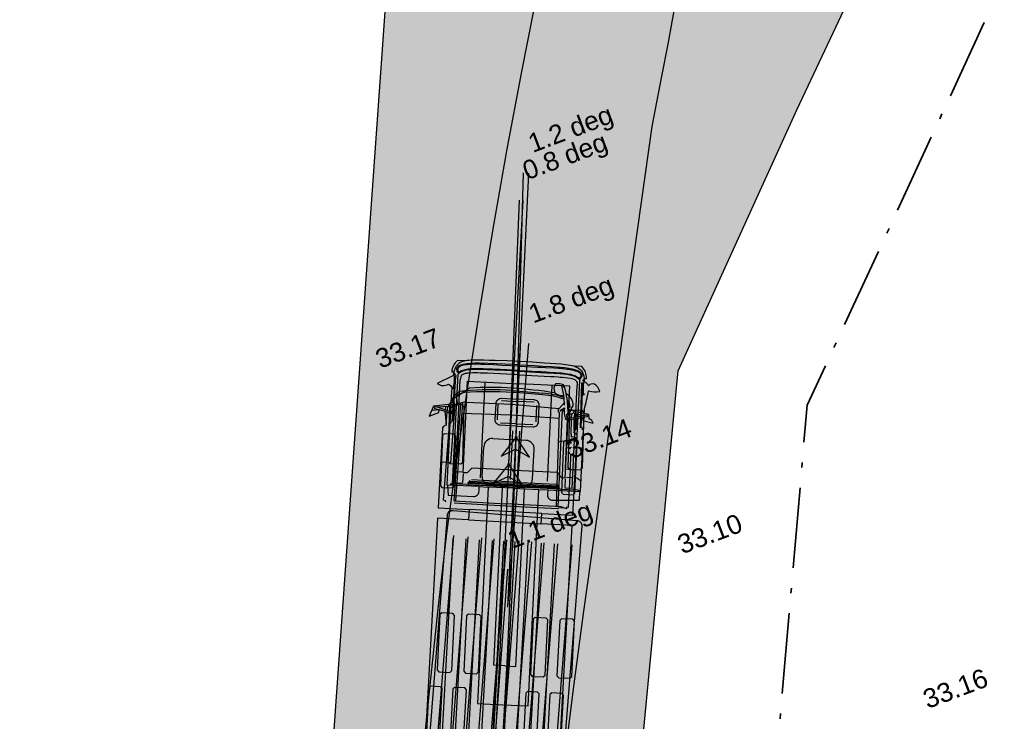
# Model space of a CAD drawing. Header units: metres. Extents: x -5203299 to 2078834, y 245743 to 5817682.
# Tile 66 of 256: x 366354 to 366373, y 5814130 to 5814143. Entities that reach past the tile are written whole.
import ezdxf

# ---------------------------------------------------------------- set-up
doc = ezdxf.new("R2010")
doc.units = ezdxf.units.M
doc.header["$LTSCALE"] = 0.5
doc.linetypes.add('ISO-10 Strichpunktlinie', pattern=[4.699, 3.048, -0.762, 0.127, -0.762])
doc.layers.add('01_CS-570-Pflanzung_Kunstrasen', color=1, linetype='Continuous', lineweight=9, true_color=0xff0000)
doc.layers.add('30 -34 Innenwände- 4 Türen_Fenster', color=7, linetype='Continuous', lineweight=15, true_color=0x9955ff)
for name, color, linetype, lineweight in [('30 -39 Baustelle- Fläche', 7, 'Continuous', 15), ('99.02_Vermesserplan-Höhe SWP', 7, 'Continuous', 18), ('AutoTurn-Lastzug mit Sattelzug', 7, 'Continuous', 9), ('AutoTurn-Lastzug mit Zentralachsanhänger', 7, 'Continuous', 9), ('Keine', 7, 'Continuous', 9), ('LA-Sport-marks', 255, 'Continuous', 100)]:
    doc.layers.add(name, color=color, linetype=linetype, lineweight=lineweight)
doc.styles.add('Arial', font='arial.ttf')

# ---------------------------------------------------------------- blocks, each defined once
blk = doc.blocks.new('Gruppe-64')
at = {"layer": 'LA-Sport-marks', "color": 255, "lineweight": 35}
blk.add_line((366369.893, 5814155.348), (366369.893, 5814097.348), dxfattribs=at)
at = {"layer": 'LA-Sport-marks', "color": 255, "lineweight": 35, "flags": 128}
blk.add_lwpolyline([(366369.893, 5814118.287, -0.414214), (366361.833, 5814126.348, -0.414214), (366369.893, 5814134.408, -0.414214), (366377.954, 5814126.348, -0.414214)], format="xyb", close=True, dxfattribs=at)
blk = doc.blocks.new('_25-01-10_187 KRA_CS_LP4_Außenanlagenplan (3D)')
at = {"layer": '01_CS-570-Pflanzung_Kunstrasen', "linetype": 'Continuous', "lineweight": 0}
blk.add_hatch(color=1, dxfattribs=at).paths.add_polyline_path([(366320.943, 5814095.398), (366418.843, 5814095.398), (366418.843, 5814157.298), (366320.943, 5814157.298)])
at = {"layer": 'LA-Sport-marks'}
blk.add_blockref('Gruppe-64', (0, 0), dxfattribs=at)
at = {"color": 255, "lineweight": 9}
blk.add_wipeout([(366324.893, 5814155.228), (366414.893, 5814155.228), (366414.893, 5814097.228), (366324.893, 5814097.228)], dxfattribs=at).dxf.layer = 'LA-Sport-marks'
blk = doc.blocks.new('_23-07-06_Massenplan_TB_Weiterführende Schule (3D)')
at = {"layer": '99.02_Vermesserplan-Höhe SWP', "color": 7, "char_height": 0.36, "rotation": 20.7002, "line_spacing_factor": 0.251004, "style": 'Arial'}
for s, insert, attachment_point in [('33.17', (-231.66, -69.179), 1), ('33.14', (-226.798, -70.614), 6), ('33.10', (-224.705, -72.417), 6), ('33.16', (-220.123, -75.172), 3)]:
    blk.add_mtext(s, dxfattribs=dict(at, insert=insert, attachment_point=attachment_point))
blk = doc.blocks.new('Gruppe-910')
at = {"layer": '30 -39 Baustelle- Fläche', "linetype": 'Continuous', "lineweight": 0, "true_color": 0xeeeeee, "transparency": 33554687}
blk.add_hatch(color=7, dxfattribs=at).paths.add_polyline_path([(-230.543, -52.477), (-231.249, -59.998), (-232.541, -78.209), (-237.332, -106.707), (-247.106, -112.705), (-253.141, -115.794), (-229.318, -122.762), (-229.348, -122.389), (-228.473, -112.112), (-228.183, -105.362), (-227.852, -100.506), (-227.341, -92.379), (-226.818, -79.231), (-225.896, -69.556), (-223.639, -64.604), (-221.397, -59.836), (-220.866, -57.274), (-220.418, -52.475)])
at = {"layer": '30 -39 Baustelle- Fläche', "color": 160, "linetype": 'Continuous', "lineweight": 25, "flags": 128}
blk.add_lwpolyline([(-230.543, -52.477), (-231.249, -59.998), (-232.541, -78.209), (-237.332, -106.707), (-247.106, -112.705), (-253.141, -115.794), (-229.318, -122.762), (-229.348, -122.389), (-228.473, -112.112), (-228.183, -105.362), (-227.852, -100.506), (-227.341, -92.379), (-226.818, -79.231), (-225.896, -69.556), (-223.639, -64.604), (-221.397, -59.836), (-220.866, -57.274), (-220.418, -52.475)], close=True, dxfattribs=at)
blk = doc.blocks.new('Gruppe-934')
at = {"layer": 'AutoTurn-Lastzug mit Zentralachsanhänger', "color": 7, "linetype": 'Continuous', "lineweight": 25}
for p, q in [((-230.154, -70.112), (-230.11, -70.005)), ((-230.096, -70.035), (-230.067, -70.195)), ((-230.499, -70.218), (-230.501, -70.264)), ((-230.499, -70.225), (-230.218, -70.317)), ((-230.225, -70.227), (-230.443, -70.243)), ((-230.298, -70.232), (-230.305, -70.288)), ((-230.256, -70.229), (-230.266, -70.301)), ((-230.225, -70.227), (-230.242, -70.192)), ((-230.168, -70.249), (-230.225, -70.227)), ((-230.197, -70.238), (-230.2, -70.31)), ((-230.153, -70.152), (-230.186, -70.15)), ((-230.153, -70.152), (-230.168, -70.249)), ((-230.13, -70.133), (-230.154, -70.112)), ((-230.014, -70.165), (-230.137, -72.012)), ((-230.114, -70.223), (-230.13, -70.133)), ((-230.116, -70.249), (-230.114, -70.223)), ((-230.114, -70.223), (-230.067, -70.195)), ((-229.972, -70.152), (-230.106, -72.014)), ((-229.908, -70.149), (-229.049, -70.184)), ((-229.049, -70.184), (-228.148, -70.265)), ((-228.148, -70.265), (-228.046, -70.152)), ((-227.938, -70.235), (-227.979, -70.266)), ((-230.54, -70.297), (-230.415, -70.286)), ((-230.501, -70.264), (-230.415, -70.286)), ((-230.333, -72.001), (-230.203, -70.345)), ((-230.308, -70.319), (-230.203, -70.353)), ((-230.281, -70.549), (-230.262, -70.334)), ((-230.218, -70.317), (-230.2, -70.302)), ((-230.203, -70.345), (-230.16, -70.379)), ((-230.2, -70.31), (-230.183, -70.311)), ((-230.192, -71.296), (-230.118, -70.282)), ((-230.183, -70.311), (-230.12, -70.304)), ((-230.183, -70.311), (-230.181, -70.362)), ((-230.16, -70.379), (-230.124, -70.381)), ((-230.118, -70.282), (-230.116, -70.249)), ((-229.987, -70.353), (-229.06, -70.388)), ((-229.06, -70.388), (-228.142, -70.451)), ((-228.198, -72.123), (-228.138, -70.339)), ((-228.088, -70.291), (-228.171, -72.125)), ((-228.161, -70.281), (-228.162, -70.334)), ((-228.148, -70.265), (-228.161, -70.281)), ((-228.122, -70.326), (-228.117, -70.296)), ((-228.117, -70.296), (-228.046, -70.255)), ((-228.097, -70.285), (-228.052, -70.318)), ((-227.977, -70.347), (-228, -70.377)), ((-227.995, -70.471), (-228, -70.377)), ((-227.947, -70.281), (-227.947, -70.36)), ((-227.62, -70.391), (-227.938, -70.453)), ((-227.914, -70.366), (-227.917, -70.449)), ((-227.684, -70.403), (-227.882, -70.353)), ((-227.855, -70.36), (-227.859, -70.438)), ((-227.812, -70.371), (-227.815, -70.429)), ((-227.614, -70.424), (-227.702, -70.436)), ((-227.622, -70.375), (-227.614, -70.424)), ((-227.995, -70.471), (-228.033, -71.409)), ((-228.024, -70.468), (-227.995, -70.471)), ((-227.938, -70.453), (-227.975, -70.46)), ((-227.932, -70.48), (-227.969, -70.487)), ((-227.812, -70.457), (-227.932, -70.48)), ((-227.918, -70.753), (-227.91, -70.476)), ((-227.864, -70.683), (-227.86, -70.466)), ((-227.918, -70.753), (-227.92, -70.806)), ((-229.399, -70.834), (-229.086, -70.851)), ((-228.773, -70.869), (-229.086, -70.851)), ((-228.157, -70.902), (-228.115, -70.88)), ((-228.115, -70.88), (-228.046, -70.883)), ((-227.924, -70.926), (-228.013, -70.911)), ((-227.957, -70.891), (-228.012, -70.882)), ((-227.923, -70.902), (-227.957, -70.891)), ((-227.923, -70.902), (-227.924, -70.926)), ((-229.604, -71.551), (-229.572, -70.989)), ((-228.648, -71.604), (-228.617, -71.042)), ((-227.968, -71.016), (-228.017, -71.014)), ((-227.968, -71.016), (-227.944, -71.008)), ((-227.914, -71.006), (-227.944, -71.008)), ((-227.944, -71.008), (-227.938, -71.028)), ((-227.928, -71.128), (-227.937, -71.418)), ((-230.192, -71.296), (-230.387, -71.285)), ((-228.033, -71.409), (-227.841, -71.428)), ((-227.937, -71.418), (-227.972, -72.137)), ((-229.135, -71.742), (-229.448, -71.724)), ((-229.135, -71.742), (-228.822, -71.759)), ((-230.292, -72.016), (-230.333, -72.001)), ((-230.293, -72.034), (-230.292, -72.016)), ((-229.156, -72.112), (-230.133, -72.058)), ((-230.131, -72.013), (-229.153, -72.07)), ((-228.105, -72.128), (-229.153, -72.07)), ((-228.473, -72.252), (-229.85, -72.176)), ((-228.179, -72.166), (-229.156, -72.112)), ((-228.156, -72.15), (-228.179, -72.166)), ((-228.057, -72.146), (-228.156, -72.15)), ((-228.009, -72.163), (-228.105, -72.128)), ((-228.008, -72.136), (-228.009, -72.163)), ((-227.972, -72.137), (-228.008, -72.136)), ((-229.861, -72.372), (-228.483, -72.449)), ((-230.517, -79.333), (-230.15, -72.721)), ((-230.271, -79.347), (-229.904, -72.735)), ((-230.018, -79.361), (-229.651, -72.749)), ((-229.772, -79.374), (-229.405, -72.763)), ((-229.559, -79.386), (-229.192, -72.775)), ((-229.346, -79.398), (-228.979, -72.786)), ((-229.1, -79.412), (-228.733, -72.8)), ((-228.847, -79.426), (-228.48, -72.814)), ((-228.601, -79.439), (-228.234, -72.828)), ((-230.848, -79.598), (-228.301, -79.739))]:
    blk.add_line(p, q, dxfattribs=at)
at = {"layer": 'AutoTurn-Lastzug mit Zentralachsanhänger', "color": 7, "linetype": 'Continuous', "lineweight": 25, "flags": 128}
for points in [[(-229.861, -72.372), (-230.445, -72.34), (-230.863, -79.868), (-228.316, -80.009), (-227.899, -72.481), (-228.483, -72.449), (-228.473, -72.252), (-227.888, -72.284), (-227.804, -70.774, 0.095001), (-227.866, -70.718), (-227.822, -70.652), (-227.812, -70.457), (-227.702, -70.436), (-227.7, -70.491), (-227.501, -70.547, 0.256004), (-227.579, -70.461), (-227.585, -70.383), (-227.863, -70.324), (-227.863, -70.324, -0.053107), (-227.915, -70.276), (-227.915, -70.276), (-227.878, -70.215, 0.283266), (-228.012, -69.992, 0.106665), (-228.066, -69.818, 0.10992), (-228.216, -69.8), (-228.216, -69.8, 0.26464), (-228.227, -69.971), (-228.227, -69.971, 0.026935), (-229.032, -69.884), (-229.032, -69.884, 0.038534), (-229.841, -69.882), (-229.841, -69.882), (-230.172, -70.103), (-230.186, -70.15, -0.053107), (-230.242, -70.192), (-230.525, -70.22), (-230.607, -70.409), (-230.423, -70.34), (-230.415, -70.286), (-230.308, -70.319), (-230.281, -70.549), (-230.283, -70.584), (-230.283, -70.584, 0.232264), (-230.35, -70.633), (-230.35, -70.633), (-230.434, -72.143), (-229.85, -72.176), (-229.861, -72.372)], [(-228.046, -70.201), (-228.046, -70.201, 0.074097), (-228.095, -69.845), (-228.095, -69.845)], [(-229.939, -69.936), (-229.939, -69.936, 0.323472), (-230.172, -70.103), (-230.172, -70.103)], [(-229.935, -69.965), (-229.935, -69.965, 0.134173), (-230.096, -70.035), (-230.096, -70.035)], [(-229.034, -69.927), (-229.034, -69.927, 0.044175), (-229.939, -69.936), (-229.939, -69.936)], [(-229.036, -69.962), (-229.036, -69.962, 0.030527), (-229.935, -69.965), (-229.935, -69.965)], [(-228.461, -70.007, 0.009075), (-229.036, -69.962)], [(-229.034, -69.927), (-229.034, -69.927, 0.001031), (-228.455, -69.976), (-228.455, -69.976)], [(-228.05, -70.092, 0.067097), (-228.459, -70.007)], [(-228.052, -70.06, 0.064596), (-228.455, -69.976)], [(-228.227, -69.971), (-228.227, -69.971, 0.212495), (-228.057, -70.021), (-228.057, -70.021)], [(-227.977, -70.347), (-227.977, -70.347, 0.05198), (-228.012, -69.992), (-228.012, -69.992)], [(-229.908, -70.149), (-229.908, -70.149, 0.192707), (-230.067, -70.195), (-230.067, -70.195)], [(-227.938, -70.235), (-227.938, -70.235, 0.216456), (-227.993, -70.106), (-227.993, -70.106)], [(-228.046, -70.255), (-228.046, -70.255, 0.141891), (-228.024, -70.468), (-228.024, -70.468)], [(-227.947, -70.36, 0.485669), (-227.863, -70.324)], [(-229.399, -70.834, 0.414214), (-229.572, -70.989)], [(-228.617, -71.042, 0.414214), (-228.773, -70.869)], [(-227.808, -70.832), (-227.808, -70.832, 0.165269), (-227.92, -70.806), (-227.92, -70.806)], [(-227.968, -71.016, 0.193278), (-227.946, -71.124)], [(-229.604, -71.551, 0.414214), (-229.448, -71.724)], [(-228.822, -71.759, 0.414214), (-228.648, -71.604)]]:
    blk.add_lwpolyline(points, format="xyb", dxfattribs=at)
blk.add_lwpolyline([(-228.038, -69.877), (-228.066, -69.846), (-228.095, -69.845)], dxfattribs=at)
blk = doc.blocks.new('Gruppe-935')
at = {"layer": 'AutoTurn-Lastzug mit Zentralachsanhänger', "color": 7, "linetype": 'Continuous', "lineweight": 25}
for p, q in [((-228.853, -77.049), (-228.906, -78)), ((-228.82, -77.019), (-228.853, -77.049)), ((-228.629, -77.029), (-228.82, -77.019)), ((-228.652, -78.014), (-228.599, -77.063)), ((-228.599, -77.063), (-228.629, -77.029)), ((-228.906, -78), (-228.876, -78.033)), ((-228.876, -78.033), (-228.686, -78.044)), ((-228.686, -78.044), (-228.652, -78.014))]:
    blk.add_line(p, q, dxfattribs=at)
blk = doc.blocks.new('Gruppe-936')
at = {"layer": 'AutoTurn-Lastzug mit Zentralachsanhänger', "color": 7, "linetype": 'Continuous', "lineweight": 25}
for p, q in [((-228.397, -77.074), (-228.449, -78.025)), ((-228.363, -77.044), (-228.397, -77.074)), ((-228.173, -77.055), (-228.363, -77.044)), ((-228.196, -78.039), (-228.143, -77.088)), ((-228.143, -77.088), (-228.173, -77.055)), ((-228.449, -78.025), (-228.419, -78.059)), ((-228.419, -78.059), (-228.229, -78.069)), ((-228.229, -78.069), (-228.196, -78.039))]:
    blk.add_line(p, q, dxfattribs=at)
blk = doc.blocks.new('Gruppe-937')
at = {"layer": 'AutoTurn-Lastzug mit Zentralachsanhänger', "color": 7, "linetype": 'Continuous', "lineweight": 25}
for p, q in [((-230.199, -76.942), (-230.233, -76.972)), ((-230.009, -76.953), (-230.199, -76.942)), ((-230.233, -76.972), (-230.285, -77.923)), ((-230.032, -77.937), (-229.979, -76.986)), ((-229.979, -76.986), (-230.009, -76.953)), ((-230.285, -77.923), (-230.255, -77.957)), ((-230.255, -77.957), (-230.065, -77.967)), ((-230.065, -77.967), (-230.032, -77.937))]:
    blk.add_line(p, q, dxfattribs=at)
blk = doc.blocks.new('Gruppe-938')
at = {"layer": 'AutoTurn-Lastzug mit Zentralachsanhänger', "color": 7, "linetype": 'Continuous', "lineweight": 25}
for p, q in [((-230.656, -76.917), (-230.689, -76.947)), ((-230.465, -76.927), (-230.656, -76.917)), ((-230.435, -76.961), (-230.465, -76.927)), ((-230.689, -76.947), (-230.742, -77.898)), ((-230.488, -77.912), (-230.435, -76.961)), ((-230.742, -77.898), (-230.712, -77.931)), ((-230.712, -77.931), (-230.522, -77.942)), ((-230.522, -77.942), (-230.488, -77.912))]:
    blk.add_line(p, q, dxfattribs=at)
blk = doc.blocks.new('Gruppe-939')
at = {"layer": 'AutoTurn-Lastzug mit Zentralachsanhänger', "color": 7}
for name in ['Gruppe-938', 'Gruppe-937', 'Gruppe-935', 'Gruppe-936']:
    blk.add_blockref(name, (0, 0), dxfattribs=at)
blk = doc.blocks.new('Gruppe-940')
at = {"layer": 'AutoTurn-Lastzug mit Zentralachsanhänger', "color": 7, "linetype": 'Continuous', "lineweight": 25}
for p, q in [((-228.742, -75.621), (-228.776, -75.651)), ((-228.552, -75.631), (-228.742, -75.621)), ((-228.522, -75.665), (-228.552, -75.631)), ((-228.776, -75.651), (-228.828, -76.602)), ((-228.575, -76.616), (-228.522, -75.665)), ((-228.828, -76.602), (-228.798, -76.635)), ((-228.798, -76.635), (-228.608, -76.646)), ((-228.608, -76.646), (-228.575, -76.616))]:
    blk.add_line(p, q, dxfattribs=at)
blk = doc.blocks.new('Gruppe-941')
at = {"layer": 'AutoTurn-Lastzug mit Zentralachsanhänger', "color": 7, "linetype": 'Continuous', "lineweight": 25}
for p, q in [((-228.319, -75.676), (-228.372, -76.627)), ((-228.286, -75.646), (-228.319, -75.676)), ((-228.095, -75.657), (-228.286, -75.646)), ((-228.118, -76.641), (-228.065, -75.69)), ((-228.065, -75.69), (-228.095, -75.657)), ((-228.372, -76.627), (-228.342, -76.661)), ((-228.342, -76.661), (-228.152, -76.671)), ((-228.152, -76.671), (-228.118, -76.641))]:
    blk.add_line(p, q, dxfattribs=at)
blk = doc.blocks.new('Gruppe-942')
at = {"layer": 'AutoTurn-Lastzug mit Zentralachsanhänger', "color": 7, "linetype": 'Continuous', "lineweight": 25}
for p, q in [((-230.155, -75.574), (-230.208, -76.525)), ((-230.122, -75.544), (-230.155, -75.574)), ((-229.931, -75.555), (-230.122, -75.544)), ((-229.954, -76.539), (-229.901, -75.588)), ((-229.901, -75.588), (-229.931, -75.555)), ((-230.208, -76.525), (-230.178, -76.559)), ((-230.178, -76.559), (-229.988, -76.569)), ((-229.988, -76.569), (-229.954, -76.539))]:
    blk.add_line(p, q, dxfattribs=at)
blk = doc.blocks.new('Gruppe-943')
at = {"layer": 'AutoTurn-Lastzug mit Zentralachsanhänger', "color": 7, "linetype": 'Continuous', "lineweight": 25}
for p, q in [((-230.612, -75.549), (-230.664, -76.5)), ((-230.578, -75.519), (-230.612, -75.549)), ((-230.388, -75.53), (-230.578, -75.519)), ((-230.411, -76.514), (-230.358, -75.563)), ((-230.358, -75.563), (-230.388, -75.53)), ((-230.664, -76.5), (-230.634, -76.534)), ((-230.634, -76.534), (-230.444, -76.544)), ((-230.444, -76.544), (-230.411, -76.514))]:
    blk.add_line(p, q, dxfattribs=at)
blk = doc.blocks.new('Gruppe-944')
at = {"layer": 'AutoTurn-Lastzug mit Zentralachsanhänger', "color": 7}
for name in ['Gruppe-943', 'Gruppe-942', 'Gruppe-940', 'Gruppe-941']:
    blk.add_blockref(name, (0, 0), dxfattribs=at)
blk = doc.blocks.new('Gruppe-945')
at = {"layer": 'AutoTurn-Lastzug mit Zentralachsanhänger', "color": 7}
for name in ['Gruppe-944', 'Gruppe-939']:
    blk.add_blockref(name, (0, 0), dxfattribs=at)
blk = doc.blocks.new('Gruppe-946')
at = {"layer": 'AutoTurn-Lastzug mit Zentralachsanhänger', "color": 7, "linetype": 'Continuous', "lineweight": 25}
for p, q in [((-228.061, -70.905), (-228.1, -71.857)), ((-228.028, -70.875), (-228.061, -70.905)), ((-227.838, -70.882), (-228.028, -70.875)), ((-227.847, -71.867), (-227.807, -70.915)), ((-227.807, -70.915), (-227.838, -70.882)), ((-228.1, -71.857), (-228.07, -71.89)), ((-228.07, -71.89), (-227.88, -71.898)), ((-227.88, -71.898), (-227.847, -71.867))]:
    blk.add_line(p, q, dxfattribs=at)
blk = doc.blocks.new('Gruppe-947')
at = {"layer": 'AutoTurn-Lastzug mit Zentralachsanhänger', "color": 7, "linetype": 'Continuous', "lineweight": 25}
for p, q in [((-230.354, -70.778), (-230.393, -71.73)), ((-230.321, -70.747), (-230.354, -70.778)), ((-230.13, -70.755), (-230.321, -70.747)), ((-230.139, -71.74), (-230.1, -70.788)), ((-230.1, -70.788), (-230.13, -70.755)), ((-230.393, -71.73), (-230.363, -71.763)), ((-230.363, -71.763), (-230.172, -71.77)), ((-230.172, -71.77), (-230.139, -71.74))]:
    blk.add_line(p, q, dxfattribs=at)
blk = doc.blocks.new('Gruppe-948')
at = {"layer": 'AutoTurn-Lastzug mit Zentralachsanhänger', "color": 7}
for name in ['Gruppe-947', 'Gruppe-946']:
    blk.add_blockref(name, (0, 0), dxfattribs=at)
blk = doc.blocks.new('Gruppe-949')
at = {"layer": 'AutoTurn-Lastzug mit Zentralachsanhänger', "color": 7}
for name in ['Gruppe-934', 'Gruppe-948', 'Gruppe-945']:
    blk.add_blockref(name, (0, 0), dxfattribs=at)
blk = doc.blocks.new('Gruppe-950')
at = {"layer": 'AutoTurn-Lastzug mit Zentralachsanhänger', "color": 1, "linetype": 'Continuous', "lineweight": 25}
for p, q in [((-229.1, -71.322), (-228.894, -66.327)), ((-229.1, -71.322), (-228.823, -66.33)), ((-229.487, -78.292), (-229.21, -73.299)), ((-229.487, -78.292), (-229.118, -73.305))]:
    blk.add_line(p, q, dxfattribs=at)
at = {"layer": 'AutoTurn-Lastzug mit Zentralachsanhänger', "color": 7}
blk.add_blockref('Gruppe-949', (0, 0), dxfattribs=at)
at = {"layer": 'AutoTurn-Lastzug mit Zentralachsanhänger', "color": 1, "char_height": 0.3568, "attachment_point": 7, "rotation": 20.6998, "line_spacing_factor": 0.97479, "style": 'Arial'}
for s, insert in [('0.8 deg', (-228.713, -66.051)), ('1.1 deg', (-228.998, -73.027))]:
    blk.add_mtext(s, dxfattribs=dict(at, insert=insert))
blk = doc.blocks.new('Gruppe-951')
at = {"layer": 'AutoTurn-Lastzug mit Zentralachsanhänger', "color": 8, "linetype": 'Continuous', "lineweight": 25, "flags": 128}
blk.add_lwpolyline([(-230.067, -87.01), (-229.914, -85.089), (-229.764, -83.067), (-229.507, -79.222), (-229.387, -77.197), (-229.283, -75.273), (-229.184, -73.247), (-229.1, -71.322)], dxfattribs=at)
at = {"layer": 'AutoTurn-Lastzug mit Zentralachsanhänger', "color": 1, "linetype": 'Continuous', "lineweight": 25, "flags": 128}
blk.add_lwpolyline([(-229.1, -71.322), (-229.385, -71.68), (-229.11, -71.551), (-228.848, -71.704), (-229.1, -71.322)], dxfattribs=at)
at = {"layer": 'AutoTurn-Lastzug mit Zentralachsanhänger', "color": 8, "linetype": 'Continuous', "lineweight": 25, "flags": 128}
blk.add_lwpolyline([(-229.088, -71.318), (-229.088, -71.319), (-229.088, -71.32), (-229.088, -71.322), (-229.088, -71.323), (-229.088, -71.324), (-229.088, -71.325), (-229.088, -71.327), (-229.089, -71.328), (-229.089, -71.329), (-229.09, -71.33), (-229.091, -71.331), (-229.092, -71.332), (-229.092, -71.333), (-229.093, -71.333), (-229.095, -71.334), (-229.096, -71.334), (-229.097, -71.335), (-229.098, -71.335), (-229.099, -71.335), (-229.101, -71.335), (-229.102, -71.335), (-229.103, -71.335), (-229.104, -71.335), (-229.105, -71.334), (-229.107, -71.333), (-229.108, -71.333), (-229.109, -71.332), (-229.109, -71.331), (-229.11, -71.33), (-229.111, -71.329), (-229.112, -71.328), (-229.112, -71.327), (-229.112, -71.326), (-229.113, -71.325), (-229.113, -71.323), (-229.113, -71.322), (-229.113, -71.321), (-229.113, -71.32), (-229.112, -71.318), (-229.112, -71.317), (-229.111, -71.316), (-229.111, -71.315), (-229.11, -71.314), (-229.109, -71.313), (-229.108, -71.312), (-229.107, -71.312), (-229.106, -71.311), (-229.105, -71.311), (-229.104, -71.31), (-229.102, -71.31), (-229.101, -71.31), (-229.1, -71.31), (-229.099, -71.31), (-229.097, -71.31), (-229.096, -71.31), (-229.095, -71.311), (-229.094, -71.311), (-229.093, -71.312), (-229.092, -71.313), (-229.091, -71.314), (-229.09, -71.315), (-229.089, -71.316), (-229.089, -71.317)], close=True, dxfattribs=at)
blk = doc.blocks.new('Gruppe-952')
at = {"layer": 'AutoTurn-Lastzug mit Zentralachsanhänger', "color": 7}
for name in ['Gruppe-950', 'Gruppe-951']:
    blk.add_blockref(name, (0, 0), dxfattribs=at)
blk = doc.blocks.new('Gruppe-954')
at = {"layer": 'AutoTurn-Lastzug mit Sattelzug', "color": 7, "linetype": 'Continuous', "lineweight": 25}
for p, q in [((-231.158, -85.436), (-230.14, -72.67)), ((-230.883, -85.458), (-229.864, -72.692)), ((-230.626, -85.479), (-229.607, -72.712)), ((-230.391, -85.498), (-229.372, -72.731)), ((-230.154, -85.516), (-229.136, -72.75)), ((-229.919, -85.535), (-228.9, -72.769)), ((-229.683, -85.554), (-228.664, -72.788)), ((-229.447, -85.573), (-228.428, -72.807)), ((-229.19, -85.593), (-228.172, -72.827)), ((-228.915, -85.615), (-227.896, -72.849))]:
    blk.add_line(p, q, dxfattribs=at)
at = {"layer": 'AutoTurn-Lastzug mit Sattelzug', "color": 7, "linetype": 'Continuous', "lineweight": 25, "flags": 128}
blk.add_lwpolyline([(-228.98, -72.289), (-227.808, -72.383, -0.414214), (-227.717, -72.489), (-228.783, -85.839, -0.414214), (-228.888, -85.93), (-230.061, -85.836), (-231.234, -85.742), (-231.234, -85.742, -0.414214), (-231.324, -85.636), (-231.324, -85.636), (-230.259, -72.286, -0.414214), (-230.153, -72.195), (-228.98, -72.289)], format="xyb", dxfattribs=at)
blk = doc.blocks.new('Gruppe-971')
at = {"layer": 'AutoTurn-Lastzug mit Sattelzug', "color": 7}
blk.add_blockref('Gruppe-954', (0, 0), dxfattribs=at)
blk = doc.blocks.new('Gruppe-972')
at = {"layer": 'AutoTurn-Lastzug mit Sattelzug', "color": 7, "linetype": 'Continuous', "lineweight": 25}
for p, q in [((-228.895, -69.467), (-229.232, -69.451)), ((-228.894, -69.438), (-229.174, -69.425)), ((-228.895, -69.467), (-228.558, -69.484)), ((-228.894, -69.438), (-228.614, -69.452)), ((-230.17, -70.511), (-230.115, -69.659)), ((-230.161, -71.692), (-230.059, -69.62)), ((-230.155, -70.512), (-230.099, -69.66)), ((-228.903, -69.63), (-229.5, -69.601)), ((-228.9, -69.563), (-229.306, -69.543)), ((-228.899, -69.548), (-229.259, -69.531)), ((-228.903, -69.63), (-228.307, -69.659)), ((-228.9, -69.563), (-228.494, -69.583)), ((-228.899, -69.548), (-228.539, -69.566)), ((-230.114, -71.672), (-230.018, -69.724)), ((-229.963, -71.481), (-229.878, -69.751)), ((-229.878, -69.751), (-228.911, -69.799)), ((-229.634, -71.581), (-229.545, -69.768)), ((-227.944, -69.846), (-228.911, -69.799)), ((-228.367, -71.644), (-228.278, -69.83)), ((-228.029, -71.576), (-227.944, -69.846)), ((-227.898, -71.781), (-227.803, -69.832)), ((-227.853, -71.805), (-227.752, -69.734)), ((-227.744, -70.63), (-227.716, -69.777)), ((-227.729, -70.631), (-227.7, -69.778)), ((-229.355, -70.478), (-229.34, -70.17)), ((-229.311, -70.48), (-229.296, -70.172)), ((-229.236, -70.117), (-228.928, -70.133)), ((-229.233, -70.074), (-228.926, -70.089)), ((-228.62, -70.148), (-228.928, -70.133)), ((-228.618, -70.104), (-228.926, -70.089)), ((-228.58, -70.516), (-228.565, -70.208)), ((-228.536, -70.519), (-228.521, -70.21)), ((-230.215, -70.534), (-230.181, -70.536)), ((-230.214, -70.519), (-230.181, -70.52)), ((-228.951, -70.6), (-229.259, -70.585)), ((-228.949, -70.556), (-229.256, -70.541)), ((-228.951, -70.6), (-228.643, -70.615)), ((-228.949, -70.556), (-228.641, -70.571)), ((-229.067, -71.609), (-229.022, -70.689)), ((-228.934, -71.616), (-228.889, -70.696)), ((-227.686, -70.658), (-227.72, -70.656)), ((-227.685, -70.643), (-227.719, -70.641)), ((-229.984, -71.471), (-230.104, -71.465)), ((-229.964, -71.502), (-229.972, -71.665)), ((-229.885, -71.485), (-229.963, -71.481)), ((-229.8, -71.394), (-229.885, -71.485)), ((-228.992, -71.434), (-229.8, -71.394)), ((-228.992, -71.434), (-228.184, -71.473)), ((-228.184, -71.473), (-228.108, -71.572)), ((-229.656, -71.744), (-230.261, -71.715)), ((-229.897, -71.705), (-230.161, -71.692)), ((-230.114, -71.672), (-229.973, -71.679)), ((-229.897, -71.705), (-229.007, -71.749)), ((-229.006, -71.728), (-229.869, -71.686)), ((-229.005, -71.71), (-229.857, -71.668)), ((-229.004, -71.687), (-229.841, -71.646)), ((-229.003, -71.658), (-229.804, -71.619)), ((-229.006, -71.728), (-228.143, -71.77)), ((-229.005, -71.71), (-228.153, -71.751)), ((-229.004, -71.687), (-228.167, -71.729)), ((-229.003, -71.658), (-228.201, -71.697)), ((-228.108, -71.572), (-228.029, -71.576)), ((-228.03, -71.597), (-228.038, -71.76)), ((-228.008, -71.568), (-227.888, -71.574)), ((-229.008, -71.776), (-229.487, -71.753)), ((-229.384, -75.126), (-229.219, -71.766)), ((-229.008, -71.776), (-228.53, -71.8)), ((-228.118, -71.792), (-229.007, -71.749)), ((-228.963, -75.147), (-228.798, -71.787)), ((-228.361, -71.808), (-227.755, -71.838)), ((-228.118, -71.792), (-227.853, -71.805)), ((-227.898, -71.781), (-228.039, -71.774)), ((-229.173, -75.136), (-229.384, -75.126)), ((-229.173, -75.136), (-228.963, -75.147))]:
    blk.add_line(p, q, dxfattribs=at)
at = {"layer": 'AutoTurn-Lastzug mit Sattelzug', "color": 7, "linetype": 'Continuous', "lineweight": 25, "flags": 128}
for points in [[(-229.21, -75.871), (-228.731, -75.895), (-228.53, -71.8), (-228.361, -71.808), (-228.365, -71.897, 0.414214), (-228.268, -72.004), (-227.763, -72.001), (-227.755, -71.838), (-227.744, -71.838), (-227.668, -70.281, 0.008846), (-227.588, -69.935), (-227.588, -69.935, 0.108037), (-227.378, -69.943), (-227.378, -69.943), (-227.378, -69.943, 0.193288), (-227.476, -69.807), (-227.476, -69.807, 0.305458), (-227.588, -69.835, 0.122057), (-227.666, -69.762), (-227.666, -69.762, 0.002007), (-227.669, -69.696), (-227.669, -69.696), (-227.63, -69.698, 0.22199), (-227.718, -69.474), (-227.863, -69.467), (-227.898, -69.458), (-227.936, -69.45), (-227.976, -69.444), (-228.018, -69.439), (-228.062, -69.434), (-228.109, -69.43), (-228.209, -69.422), (-228.315, -69.414), (-228.425, -69.406), (-228.652, -69.391), (-228.891, -69.379), (-229.13, -69.367), (-229.357, -69.36), (-229.467, -69.357), (-229.574, -69.355), (-229.674, -69.353), (-229.721, -69.353), (-229.765, -69.353), (-229.807, -69.354), (-229.848, -69.356), (-229.886, -69.36), (-229.923, -69.366), (-230.067, -69.359), (-230.067, -69.359, 0.22199), (-230.177, -69.573), (-230.177, -69.573), (-230.138, -69.575), (-230.138, -69.575), (-230.138, -69.575, 0.002007), (-230.147, -69.64), (-230.147, -69.64), (-230.452, -69.792, 0.326246), (-230.241, -69.805, -0.112723), (-230.173, -69.866, 0.008846), (-230.196, -70.157), (-230.273, -71.714), (-230.261, -71.715), (-230.243, -71.907), (-229.768, -71.93, 0.414214), (-229.66, -71.833), (-229.656, -71.744), (-229.487, -71.753), (-229.688, -75.848), (-229.21, -75.871)], [(-230.137, -69.636, -0.102224), (-230.156, -69.895)], [(-230.142, -69.608), (-230.142, -69.608, -0.048038), (-230.12, -69.639), (-230.12, -69.639)], [(-230.14, -69.588), (-230.14, -69.588, -0.062778), (-230.106, -69.631), (-230.106, -69.631)], [(-230.106, -69.631), (-230.106, -69.631, -0.151519), (-230.099, -69.66), (-230.099, -69.66)], [(-230.173, -69.866, -0.040331), (-230.156, -69.895)], [(-227.668, -69.71), (-227.668, -69.71, 0.062778), (-227.706, -69.749), (-227.706, -69.749)], [(-227.667, -69.729, 0.048038), (-227.693, -69.758)], [(-227.676, -69.757, 0.102224), (-227.683, -70.017)], [(-227.666, -69.762, 0.012017), (-227.676, -69.757)], [(-227.663, -69.99), (-227.663, -69.99, 0.040331), (-227.683, -70.017), (-227.683, -70.017)], [(-229.34, -70.17, -0.414214), (-229.233, -70.074)], [(-228.521, -70.21), (-228.521, -70.21, 0.414214), (-228.618, -70.104), (-228.618, -70.104)], [(-229.259, -70.585), (-229.259, -70.585, -0.414214), (-229.355, -70.478), (-229.355, -70.478)], [(-228.643, -70.615, 0.414214), (-228.536, -70.519)], [(-230.208, -71.694, -0.027535), (-230.161, -71.692)], [(-229.875, -71.694), (-229.875, -71.694, -0.023353), (-229.828, -71.629), (-229.828, -71.629)], [(-228.138, -71.78, 0.023353), (-228.179, -71.71)], [(-227.734, -71.639), (-227.734, -71.639, 0.091959), (-227.842, -71.575), (-227.842, -71.575)], [(-227.807, -71.812), (-227.807, -71.812, 0.027535), (-227.853, -71.805), (-227.853, -71.805)], [(-227.782, -71.819), (-227.782, -71.819, 0.057429), (-227.807, -71.812)], [(-227.744, -71.838), (-227.744, -71.838, 0.02476), (-227.782, -71.819), (-227.782, -71.819)]]:
    blk.add_lwpolyline(points, format="xyb", dxfattribs=at)
for points in [[(-229.923, -69.366), (-229.969, -69.377), (-230.008, -69.393), (-230.042, -69.414), (-230.07, -69.439), (-230.093, -69.468), (-230.111, -69.501), (-230.126, -69.536), (-230.138, -69.575)], [(-229.174, -69.425), (-229.333, -69.419), (-229.496, -69.413), (-229.661, -69.409), (-229.743, -69.41), (-229.822, -69.414), (-229.895, -69.421), (-229.928, -69.426), (-229.959, -69.432), (-229.987, -69.439), (-230.012, -69.447), (-230.034, -69.457), (-230.053, -69.469), (-230.068, -69.482), (-230.079, -69.496), (-230.085, -69.511), (-230.086, -69.527), (-230.084, -69.543), (-230.079, -69.56), (-230.071, -69.577), (-230.06, -69.594)], [(-229.232, -69.451), (-229.307, -69.446), (-229.385, -69.441), (-229.549, -69.433), (-229.627, -69.431), (-229.662, -69.43), (-229.695, -69.43), (-229.725, -69.43), (-229.752, -69.43), (-229.803, -69.432), (-229.829, -69.434), (-229.857, -69.436), (-229.888, -69.439), (-229.921, -69.442), (-229.954, -69.447), (-229.985, -69.454), (-230.012, -69.464), (-230.034, -69.475), (-230.049, -69.488), (-230.059, -69.503), (-230.063, -69.517), (-230.064, -69.532), (-230.062, -69.545), (-230.057, -69.558), (-230.044, -69.584)], [(-228.614, -69.452), (-228.455, -69.463), (-228.292, -69.472), (-228.127, -69.484), (-228.045, -69.493), (-227.968, -69.505), (-227.896, -69.519), (-227.863, -69.527), (-227.833, -69.536), (-227.806, -69.546), (-227.782, -69.557), (-227.76, -69.569), (-227.743, -69.583), (-227.729, -69.597), (-227.72, -69.612), (-227.716, -69.628), (-227.716, -69.643), (-227.719, -69.659), (-227.726, -69.675), (-227.736, -69.691), (-227.748, -69.708)], [(-228.558, -69.484), (-228.483, -69.486), (-228.405, -69.489), (-228.241, -69.498), (-228.164, -69.503), (-228.128, -69.505), (-228.095, -69.508), (-228.066, -69.511), (-228.039, -69.514), (-227.988, -69.521), (-227.963, -69.525), (-227.934, -69.53), (-227.904, -69.536), (-227.872, -69.543), (-227.84, -69.551), (-227.81, -69.561), (-227.783, -69.573), (-227.763, -69.587), (-227.749, -69.601), (-227.74, -69.617), (-227.737, -69.632), (-227.738, -69.646), (-227.742, -69.659), (-227.747, -69.672), (-227.763, -69.696)], [(-227.863, -69.467), (-227.818, -69.483), (-227.78, -69.503), (-227.749, -69.527), (-227.723, -69.554), (-227.704, -69.586), (-227.688, -69.62), (-227.676, -69.657), (-227.669, -69.696)], [(-229.259, -69.531), (-229.305, -69.528), (-229.355, -69.526), (-229.409, -69.523), (-229.466, -69.521), (-229.582, -69.517), (-229.697, -69.516), (-229.813, -69.518), (-229.871, -69.523), (-229.924, -69.532), (-229.948, -69.539), (-229.97, -69.547), (-229.99, -69.555), (-230.008, -69.563), (-230.024, -69.572), (-230.038, -69.58), (-230.05, -69.587), (-230.06, -69.594)], [(-229.306, -69.543), (-229.366, -69.541), (-229.419, -69.538), (-229.465, -69.536), (-229.508, -69.534), (-229.553, -69.531), (-229.578, -69.53), (-229.606, -69.529), (-229.636, -69.529), (-229.668, -69.528), (-229.735, -69.528), (-229.801, -69.53), (-229.831, -69.532), (-229.859, -69.535), (-229.885, -69.538), (-229.908, -69.543), (-229.949, -69.554), (-229.985, -69.569), (-230.017, -69.585), (-230.031, -69.593), (-230.043, -69.602), (-230.052, -69.611), (-230.059, -69.62)], [(-229.5, -69.601), (-229.568, -69.598), (-229.64, -69.595), (-229.681, -69.594), (-229.727, -69.593), (-229.777, -69.593), (-229.829, -69.595), (-229.878, -69.599), (-229.901, -69.602), (-229.921, -69.605), (-229.94, -69.61), (-229.956, -69.615), (-229.97, -69.622), (-229.981, -69.629), (-229.99, -69.637), (-229.998, -69.646), (-230.008, -69.667), (-230.015, -69.692), (-230.018, -69.724)], [(-228.539, -69.566), (-228.493, -69.568), (-228.443, -69.571), (-228.389, -69.573), (-228.332, -69.576), (-228.216, -69.584), (-228.102, -69.594), (-227.986, -69.608), (-227.93, -69.618), (-227.878, -69.633), (-227.854, -69.642), (-227.833, -69.651), (-227.814, -69.662), (-227.797, -69.672), (-227.782, -69.682), (-227.769, -69.691), (-227.758, -69.7), (-227.748, -69.708)], [(-228.494, -69.583), (-228.434, -69.586), (-228.381, -69.589), (-228.335, -69.591), (-228.292, -69.593), (-228.247, -69.595), (-228.222, -69.597), (-228.194, -69.599), (-228.164, -69.601), (-228.132, -69.603), (-228.065, -69.61), (-228, -69.618), (-227.97, -69.623), (-227.942, -69.629), (-227.917, -69.635), (-227.895, -69.642), (-227.855, -69.657), (-227.82, -69.675), (-227.79, -69.694), (-227.777, -69.704), (-227.766, -69.714), (-227.758, -69.724), (-227.752, -69.734)], [(-228.307, -69.659), (-228.238, -69.663), (-228.166, -69.668), (-228.125, -69.671), (-228.08, -69.674), (-228.03, -69.679), (-227.978, -69.686), (-227.93, -69.694), (-227.907, -69.699), (-227.887, -69.705), (-227.869, -69.712), (-227.854, -69.719), (-227.841, -69.726), (-227.83, -69.734), (-227.822, -69.743), (-227.815, -69.753), (-227.807, -69.775), (-227.803, -69.801), (-227.803, -69.832)]]:
    blk.add_lwpolyline(points, dxfattribs=at)
blk = doc.blocks.new('Gruppe-973')
at = {"layer": 'AutoTurn-Lastzug mit Sattelzug', "color": 7, "linetype": 'Continuous', "lineweight": 25}
for p, q in [((-228.637, -74.253), (-228.688, -75.3)), ((-228.6, -74.22), (-228.637, -74.253)), ((-228.391, -74.231), (-228.6, -74.22)), ((-228.409, -75.314), (-228.358, -74.267)), ((-228.358, -74.267), (-228.391, -74.231)), ((-228.688, -75.3), (-228.655, -75.337)), ((-228.655, -75.337), (-228.446, -75.347)), ((-228.446, -75.347), (-228.409, -75.314))]:
    blk.add_line(p, q, dxfattribs=at)
blk = doc.blocks.new('Gruppe-974')
at = {"layer": 'AutoTurn-Lastzug mit Sattelzug', "color": 7, "linetype": 'Continuous', "lineweight": 25}
for p, q in [((-228.134, -74.278), (-228.186, -75.325)), ((-228.098, -74.245), (-228.134, -74.278)), ((-227.889, -74.255), (-228.098, -74.245)), ((-227.907, -75.338), (-227.855, -74.292)), ((-227.855, -74.292), (-227.889, -74.255)), ((-228.186, -75.325), (-228.153, -75.361)), ((-228.153, -75.361), (-227.943, -75.372)), ((-227.943, -75.372), (-227.907, -75.338))]:
    blk.add_line(p, q, dxfattribs=at)
blk = doc.blocks.new('Gruppe-975')
at = {"layer": 'AutoTurn-Lastzug mit Sattelzug', "color": 7, "linetype": 'Continuous', "lineweight": 25}
for p, q in [((-229.9, -74.191), (-229.951, -75.238)), ((-229.863, -74.158), (-229.9, -74.191)), ((-229.654, -74.169), (-229.863, -74.158)), ((-229.672, -75.252), (-229.621, -74.205)), ((-229.621, -74.205), (-229.654, -74.169)), ((-229.951, -75.238), (-229.918, -75.275)), ((-229.709, -75.285), (-229.672, -75.252)), ((-229.918, -75.275), (-229.709, -75.285))]:
    blk.add_line(p, q, dxfattribs=at)
blk = doc.blocks.new('Gruppe-976')
at = {"layer": 'AutoTurn-Lastzug mit Sattelzug', "color": 7, "linetype": 'Continuous', "lineweight": 25}
for p, q in [((-230.366, -74.134), (-230.402, -74.167)), ((-230.156, -74.144), (-230.366, -74.134)), ((-230.123, -74.181), (-230.156, -74.144)), ((-230.402, -74.167), (-230.454, -75.213)), ((-230.175, -75.227), (-230.123, -74.181)), ((-230.454, -75.213), (-230.421, -75.25)), ((-230.421, -75.25), (-230.211, -75.26)), ((-230.211, -75.26), (-230.175, -75.227))]:
    blk.add_line(p, q, dxfattribs=at)
blk = doc.blocks.new('Gruppe-977')
at = {"layer": 'AutoTurn-Lastzug mit Sattelzug', "color": 7}
for name in ['Gruppe-976', 'Gruppe-975', 'Gruppe-973', 'Gruppe-974']:
    blk.add_blockref(name, (0, 0), dxfattribs=at)
blk = doc.blocks.new('Gruppe-978')
at = {"layer": 'AutoTurn-Lastzug mit Sattelzug', "color": 7, "linetype": 'Continuous', "lineweight": 25}
for p, q in [((-227.952, -70.335), (-227.982, -71.383)), ((-227.916, -70.301), (-227.952, -70.335)), ((-227.706, -70.307), (-227.916, -70.301)), ((-227.672, -70.343), (-227.706, -70.307)), ((-227.702, -71.391), (-227.672, -70.343)), ((-227.982, -71.383), (-227.948, -71.419)), ((-227.948, -71.419), (-227.738, -71.425)), ((-227.738, -71.425), (-227.702, -71.391))]:
    blk.add_line(p, q, dxfattribs=at)
blk = doc.blocks.new('Gruppe-979')
at = {"layer": 'AutoTurn-Lastzug mit Sattelzug', "color": 7, "linetype": 'Continuous', "lineweight": 25}
for p, q in [((-230.22, -70.224), (-230.249, -71.271)), ((-230.184, -70.19), (-230.22, -70.224)), ((-229.974, -70.196), (-230.184, -70.19)), ((-229.94, -70.232), (-229.974, -70.196)), ((-229.97, -71.279), (-229.94, -70.232)), ((-230.249, -71.271), (-230.215, -71.307)), ((-230.215, -71.307), (-230.006, -71.313)), ((-230.006, -71.313), (-229.97, -71.279))]:
    blk.add_line(p, q, dxfattribs=at)
blk = doc.blocks.new('Gruppe-980')
at = {"layer": 'AutoTurn-Lastzug mit Sattelzug', "color": 7}
for name in ['Gruppe-979', 'Gruppe-978']:
    blk.add_blockref(name, (0, 0), dxfattribs=at)
blk = doc.blocks.new('Gruppe-981')
at = {"layer": 'AutoTurn-Lastzug mit Sattelzug', "color": 7}
for name in ['Gruppe-972', 'Gruppe-980', 'Gruppe-977']:
    blk.add_blockref(name, (0, 0), dxfattribs=at)
blk = doc.blocks.new('Gruppe-982')
at = {"layer": 'AutoTurn-Lastzug mit Sattelzug', "color": 1, "linetype": 'Continuous', "lineweight": 25}
for p, q in [((-228.961, -70.807), (-228.819, -65.809)), ((-228.961, -70.807), (-228.716, -65.813)), ((-229.119, -74.023), (-228.874, -69.029)), ((-229.119, -74.023), (-228.721, -69.039))]:
    blk.add_line(p, q, dxfattribs=at)
at = {"layer": 'AutoTurn-Lastzug mit Sattelzug', "color": 7}
for name in ['Gruppe-981', 'Gruppe-971']:
    blk.add_blockref(name, (0, 0), dxfattribs=at)
at = {"layer": 'AutoTurn-Lastzug mit Sattelzug', "color": 1, "char_height": 0.3568, "attachment_point": 7, "rotation": 20.6998, "line_spacing_factor": 0.97479, "style": 'Arial'}
for s, insert in [('1.2 deg', (-228.608, -65.534)), ('1.8 deg', (-228.598, -68.761))]:
    blk.add_mtext(s, dxfattribs=dict(at, insert=insert))
blk = doc.blocks.new('Gruppe-983')
at = {"layer": 'AutoTurn-Lastzug mit Sattelzug', "color": 8, "linetype": 'Continuous', "lineweight": 25, "flags": 128}
blk.add_lwpolyline([(-228.949, -70.803), (-228.949, -70.804), (-228.948, -70.805), (-228.948, -70.806), (-228.948, -70.808), (-228.948, -70.809), (-228.949, -70.81), (-228.949, -70.811), (-228.949, -70.813), (-228.95, -70.814), (-228.951, -70.815), (-228.951, -70.816), (-228.952, -70.817), (-228.953, -70.817), (-228.954, -70.818), (-228.955, -70.819), (-228.956, -70.819), (-228.958, -70.82), (-228.959, -70.82), (-228.96, -70.82), (-228.961, -70.82), (-228.963, -70.82), (-228.964, -70.82), (-228.965, -70.819), (-228.966, -70.819), (-228.967, -70.818), (-228.968, -70.818), (-228.969, -70.817), (-228.97, -70.816), (-228.971, -70.815), (-228.972, -70.814), (-228.972, -70.813), (-228.973, -70.812), (-228.973, -70.811), (-228.973, -70.809), (-228.974, -70.808), (-228.974, -70.807), (-228.973, -70.806), (-228.973, -70.804), (-228.973, -70.803), (-228.972, -70.802), (-228.972, -70.801), (-228.971, -70.8), (-228.97, -70.799), (-228.97, -70.798), (-228.969, -70.797), (-228.968, -70.797), (-228.967, -70.796), (-228.965, -70.795), (-228.964, -70.795), (-228.963, -70.795), (-228.962, -70.795), (-228.961, -70.795), (-228.959, -70.795), (-228.958, -70.795), (-228.957, -70.795), (-228.956, -70.796), (-228.955, -70.796), (-228.954, -70.797), (-228.953, -70.798), (-228.952, -70.799), (-228.951, -70.8), (-228.95, -70.801), (-228.95, -70.802)], close=True, dxfattribs=at)
blk.add_lwpolyline([(-230.154, -87.375), (-229.931, -85.361), (-229.721, -83.244), (-229.533, -81.124), (-229.377, -79.104), (-229.236, -76.981), (-229.124, -74.958), (-229.029, -72.832), (-228.961, -70.807)], dxfattribs=at)
at = {"layer": 'AutoTurn-Lastzug mit Sattelzug', "color": 1, "linetype": 'Continuous', "lineweight": 25, "flags": 128}
blk.add_lwpolyline([(-228.961, -70.807), (-229.242, -71.168), (-228.969, -71.036), (-228.705, -71.186), (-228.961, -70.807)], dxfattribs=at)
blk = doc.blocks.new('Gruppe-984')
at = {"layer": 'AutoTurn-Lastzug mit Sattelzug', "color": 7}
for name in ['Gruppe-982', 'Gruppe-983']:
    blk.add_blockref(name, (0, 0), dxfattribs=at)
blk = doc.blocks.new('Gruppe-985')
at = {"layer": 'AutoTurn-Lastzug mit Sattelzug', "color": 252, "linetype": 'Continuous', "lineweight": 25, "true_color": 0x888888, "flags": 128}
for points in [[(-231.952, -89.915), (-231.831, -88.692), (-231.433, -84.33), (-231.279, -82.705), (-231.195, -81.863), (-231.075, -80.479), (-230.971, -79.344), (-230.865, -78.231), (-230.714, -76.715), (-230.588, -75.502), (-230.438, -74.115), (-230.269, -72.627), (-230.111, -71.471), (-229.887, -69.936), (-229.653, -68.436), (-229.399, -66.907), (-229.132, -65.393), (-228.851, -63.887), (-228.532, -62.259)], [(-225.668, -61.013), (-226.088, -63.373), (-226.208, -63.976), (-226.39, -64.93), (-227.687, -74.099), (-227.882, -75.572), (-228.072, -77.1), (-228.279, -78.87), (-228.429, -80.228), (-228.552, -81.769), (-228.617, -82.651), (-228.631, -82.898), (-228.671, -83.448), (-228.753, -84.712), (-228.819, -85.832), (-228.865, -86.688), (-228.871, -86.853), (-228.864, -87.296), (-228.863, -88.128), (-228.877, -89.031), (-228.892, -89.547)]]:
    blk.add_lwpolyline(points, dxfattribs=at)
at = {"layer": 'AutoTurn-Lastzug mit Sattelzug', "color": 7}
blk.add_blockref('Gruppe-984', (0, 0), dxfattribs=at)
at = {"layer": 'AutoTurn-Lastzug mit Zentralachsanhänger', "color": 7}
blk.add_blockref('Gruppe-952', (0, 0), dxfattribs=at)
blk = doc.blocks.new('Gruppe-986')
at = {"layer": 'Keine', "color": 7, "transparency": 33554687}
blk.add_blockref('Gruppe-985', (0, 0), dxfattribs=at)
blk = doc.blocks.new('Gruppe-987')
at = {"layer": '30 -39 Baustelle- Fläche', "color": 92, "linetype": 'ISO-10 Strichpunktlinie', "lineweight": 35, "flags": 128}
blk.add_lwpolyline([(0.264, -120.836), (0.264, -2.14), (-29.421, -2.14), (-36.885, 13.27), (-70.843, 13.27), (-76.668, 8.352), (-81.001, 4.441), (-85.564, -0.322), (-91.626, -6.424), (-95.064, -9.365), (-100.676, -12.345), (-103.59, -13.311), (-107.351, -14.14), (-110.111, -14.461), (-111.18, -14.524), (-114.262, -14.47), (-122.18, -14.326), (-148.019, -13.926), (-183.239, -14.245), (-201.751, -14.748), (-207.96, -15.522), (-212.989, -17.493), (-213.13, -17.585), (-214.322, -19.385), (-215.318, -24.344), (-217.376, -46.031), (-217.919, -52.696), (-218.4, -57.648), (-219.017, -60.622), (-223.452, -70.205), (-224.408, -81.274), (-225.785, -107.537)], dxfattribs=at)
blk = doc.blocks.new('_BE Phase 2 (3D)')
at = {"layer": 'Keine', "color": 7}
blk.add_blockref('Gruppe-987', (0, 0), dxfattribs=at)
at = {"layer": 'Keine', "color": 7, "transparency": 33554687}
for name in ['Gruppe-986', 'Gruppe-910']:
    blk.add_blockref(name, (0, 0), dxfattribs=at)

msp = doc.modelspace()

# ---------------------------------------------------------------- block references
at = {"layer": '30 -34 Innenwände- 4 Türen_Fenster', "color": 1}
msp.add_blockref('_25-01-10_187 KRA_CS_LP4_Außenanlagenplan (3D)', (0, 0), dxfattribs=at)

# ---------------------------------------------------------------- next in the draw order: block references
at = {"layer": 'Keine', "color": 1}
msp.add_blockref('_23-07-06_Massenplan_TB_Weiterführende Schule (3D)', (366592.803, 5814205.708), dxfattribs=at)

# ---------------------------------------------------------------- next in the draw order: block references
msp.add_blockref('_BE Phase 2 (3D)', (366592.803, 5814205.708), dxfattribs=at)

doc.saveas('drawing.dxf')
